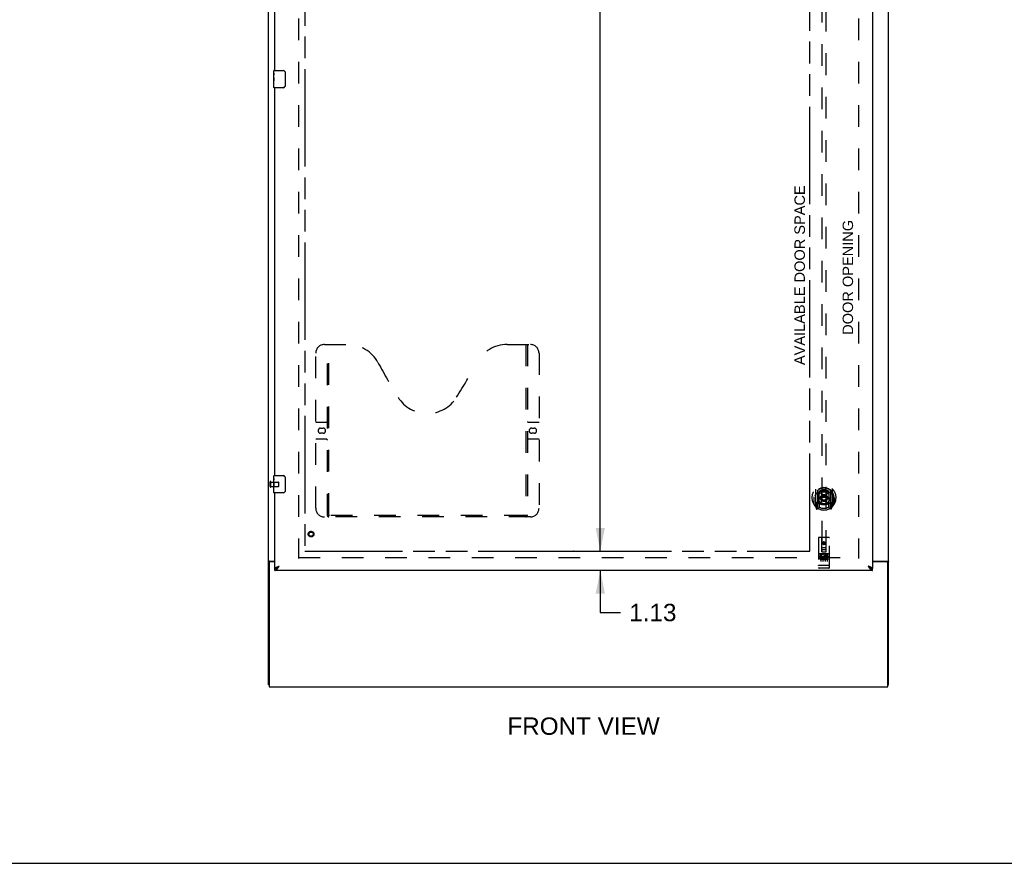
# Model space of a CAD drawing. Header units: inches. Extents: x 0 to 229, y 0 to 148.
# Tile 2 of 11: x 57 to 114, y 0 to 49. Entities that reach past the tile are written whole.
import ezdxf

# ---------------------------------------------------------------- set-up
doc = ezdxf.new("R2010")
doc.units = ezdxf.units.IN
doc.header["$LTSCALE"] = 12.573106
doc.header["$MEASUREMENT"] = 0
doc.linetypes.add('HIDDEN', pattern=[0.2, 0.1, -0.1])
doc.linetypes.add('PHANTOM', pattern=[0.8, 0.45, -0.05, 0.1, -0.05, 0.1, -0.05])
doc.layers.get('0').update_dxf_attribs({"linetype": 'CONTINUOUS'})
for name, color, linetype in [('02___PRT_ALL_AXES', 7, 'CONTINUOUS'), ('AVAILABLE_DOOR_SPACE', 7, 'CONTINUOUS'), ('DEFAULT_2', 8, 'HIDDEN'), ('DIMENSIONS', 7, 'CONTINUOUS')]:
    doc.layers.add(name, color=color, linetype=linetype)
doc.styles.get("Standard").update_dxf_attribs({"font": 'arial.ttf'})
doc.dimstyles.new('DIMSTYLE_2', dxfattribs={"dimtxt": 1.008538, "dimasz": 1.344717, "dimexe": 0.09, "dimexo": 0.07, "dimgap": 0.0375, "dimtad": 0, "dimtih": 1, "dimtoh": 1, "dimzin": 4, "dimdsep": 46, "dimtxsty": 'Standard', "dimblk": '_FILLED', "dimblk1": '_FILLED', "dimblk2": '_FILLED', "dimcen": 0.09, "dimazin": 1, "dimtfac": 1, "dimtdec": 3, "dimtofl": 0, "dimtmove": 0, "dimatfit": 3, "dimldrblk": '_FILLED', "dimfxl": 1, "dimtolj": 1, "dimtzin": 4, "dimarcsym": 0})

# ---------------------------------------------------------------- blocks, each defined once
blk = doc.blocks.new('_FILLED')
at = {"color": 0, "linetype": 'ByBlock'}
blk.add_solid([(0, 0), (-1, 0.2), (-1, -0.2)], dxfattribs=at)
blk = doc.blocks.new('*D15')
at = {"layer": 'DIMENSIONS', "color": 2, "linetype": 'Continuous'}
for p, q in [((90.85, 96.365), (90.85, 54.588)), ((90.85, 18.115), (90.85, 52.571))]:
    blk.add_line(p, q, dxfattribs=at)
at = {"layer": 'DIMENSIONS', "color": 2, "linetype": 'Continuous', "xscale": 1.3447171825, "yscale": 1.3447171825, "zscale": 1.3447171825}
for p, rotation in [((90.85, 96.365), 90), ((90.85, 18.115), 270)]:
    blk.add_blockref('_FILLED', p, dxfattribs=dict(at, rotation=rotation))
at = {"layer": 'DIMENSIONS', "color": 2, "linetype": 'Continuous', "insert": (90.85, 54.084), "char_height": 1.0085, "width": 3.52426, "attachment_point": 2, "line_spacing_factor": 0.9}
blk.add_mtext('78.25', dxfattribs=at)
blk = doc.blocks.new('*D16')
at = {"layer": 'DIMENSIONS', "color": 2, "linetype": 'Continuous'}
for p, q in [((90.85, 18.115), (90.85, 20.804)), ((90.85, 16.99), (90.85, 14.548)), ((90.85, 14.548), (92.026, 14.548))]:
    blk.add_line(p, q, dxfattribs=at)
at = {"layer": 'DIMENSIONS', "color": 2, "linetype": 'Continuous', "xscale": 1.3447171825, "yscale": 1.3447171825, "zscale": 1.3447171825}
for p, rotation in [((90.85, 18.115), 270), ((90.85, 16.99), 90)]:
    blk.add_blockref('_FILLED', p, dxfattribs=dict(at, rotation=rotation))
at = {"layer": 'DIMENSIONS', "color": 2, "linetype": 'Continuous', "insert": (92.531, 15.053), "char_height": 1.0085, "width": 2.74067, "attachment_point": 1, "line_spacing_factor": 0.9}
blk.add_mtext('1.13', dxfattribs=at)

msp = doc.modelspace()

# ---------------------------------------------------------------- linework, layer by layer
at = {"color": 3, "linetype": 'Continuous'}
for p, q in [((71.584, 10.344), (71.584, 100.136)), ((107.584, 10.344), (107.584, 100.136)), ((106.647, 97.386), (106.647, 17.094)), ((71.959, 45.99), (71.959, 68.49)), ((71.959, 22.49), (71.959, 44.99)), ((71.959, 17.094), (71.959, 21.49)), ((71.636, 17.42), (71.636, 10.24)), ((71.654, 17.532), (71.959, 17.532)), ((71.959, 17.48), (71.696, 17.48)), ((106.647, 17.532), (107.514, 17.532)), ((107.472, 17.48), (106.647, 17.48)), ((107.532, 10.24), (107.532, 17.42)), ((106.647, 16.99), (71.959, 16.99)), ((71.636, 10.24), (107.532, 10.24))]:
    msp.add_line(p, q, dxfattribs=at)
at = {"color": 7, "linetype": 'Continuous'}
for p, q in [((71.899, 45.829), (71.899, 45.975)), ((71.914, 45.99), (72.454, 45.99)), ((72.554, 45.89), (72.554, 45.09)), ((71.899, 45.571), (71.899, 45.605)), ((71.899, 45.374), (71.899, 45.406)), ((71.899, 45.005), (71.899, 45.144)), ((72.454, 44.99), (71.914, 44.99)), ((71.899, 22.329), (71.899, 22.475)), ((71.914, 22.49), (72.454, 22.49)), ((72.554, 22.39), (72.554, 21.59)), ((71.899, 22.071), (71.899, 22.105)), ((71.899, 21.874), (71.899, 21.906)), ((71.899, 21.505), (71.899, 21.644)), ((72.454, 21.49), (71.914, 21.49)), ((71.688, 17.492), (71.584, 17.492)), ((71.688, 17.48), (71.688, 17.492)), ((107.48, 17.492), (107.584, 17.492)), ((107.48, 17.492), (107.48, 17.48)), ((71.959, 16.99), (71.959, 17.094)), ((72.06, 17.122), (72.071, 17.129)), ((106.523, 17.136), (106.535, 17.129)), ((106.647, 16.99), (106.647, 17.094)), ((71.636, 10.344), (71.584, 10.344)), ((107.532, 10.344), (107.584, 10.344)), ((0, 0), (228.602, 0))]:
    msp.add_line(p, q, dxfattribs=at)
for points in [[(72.547, 45.926), (72.549, 45.92), (72.551, 45.914), (72.552, 45.908), (72.553, 45.902), (72.554, 45.896), (72.554, 45.89)], [(72.554, 45.09), (72.554, 45.083), (72.553, 45.077), (72.552, 45.071), (72.551, 45.065), (72.549, 45.059), (72.547, 45.054)], [(72.547, 22.426), (72.549, 22.42), (72.551, 22.414), (72.552, 22.408), (72.553, 22.402), (72.554, 22.396), (72.554, 22.39)], [(72.554, 21.59), (72.554, 21.583), (72.553, 21.577), (72.552, 21.571), (72.551, 21.565), (72.549, 21.559), (72.547, 21.554)], [(71.709, 17.509), (71.703, 17.506), (71.701, 17.505), (71.699, 17.504), (71.696, 17.502), (71.694, 17.501), (71.692, 17.499), (71.691, 17.498), (71.69, 17.496), (71.689, 17.495), (71.688, 17.493), (71.688, 17.492)], [(71.729, 17.532), (71.729, 17.53), (71.728, 17.528), (71.728, 17.526), (71.727, 17.524), (71.726, 17.522), (71.725, 17.521), (71.724, 17.519), (71.722, 17.517), (71.72, 17.516), (71.718, 17.514), (71.716, 17.513), (71.713, 17.512), (71.711, 17.51), (71.709, 17.509)], [(72.071, 17.129), (72.082, 17.136), (72.094, 17.143), (72.105, 17.151), (72.116, 17.159), (72.127, 17.168), (72.138, 17.177), (72.15, 17.186), (72.161, 17.196), (72.172, 17.206), (72.183, 17.216), (72.194, 17.226), (72.206, 17.236)], [(72.075, 17.131), (72.079, 17.137), (72.084, 17.144), (72.09, 17.151), (72.097, 17.158), (72.105, 17.165), (72.113, 17.172), (72.122, 17.179), (72.131, 17.186), (72.141, 17.194), (72.151, 17.201), (72.162, 17.208), (72.172, 17.215), (72.183, 17.222), (72.195, 17.229), (72.206, 17.236)], [(106.4, 17.236), (106.411, 17.226), (106.423, 17.216), (106.434, 17.206), (106.445, 17.196), (106.456, 17.186), (106.467, 17.177), (106.479, 17.168), (106.49, 17.159), (106.501, 17.151), (106.512, 17.143), (106.523, 17.136)], [(106.531, 17.131), (106.527, 17.137), (106.522, 17.144), (106.515, 17.151), (106.509, 17.158), (106.501, 17.165), (106.493, 17.172), (106.484, 17.179), (106.475, 17.186), (106.465, 17.194), (106.455, 17.201), (106.444, 17.208), (106.433, 17.215), (106.422, 17.222), (106.411, 17.229), (106.4, 17.236)], [(107.44, 17.532), (107.44, 17.53), (107.44, 17.528), (107.441, 17.526), (107.441, 17.524), (107.442, 17.522), (107.443, 17.521), (107.445, 17.519), (107.447, 17.517), (107.448, 17.516), (107.451, 17.514), (107.453, 17.513), (107.455, 17.512), (107.457, 17.51), (107.46, 17.509), (107.465, 17.506)], [(107.465, 17.506), (107.467, 17.505), (107.47, 17.504), (107.472, 17.502), (107.474, 17.501), (107.476, 17.499), (107.478, 17.498), (107.479, 17.496), (107.48, 17.495), (107.48, 17.493), (107.48, 17.492)], [(71.959, 17.094), (71.97, 17.094), (71.982, 17.095), (71.993, 17.097), (72.004, 17.1), (72.015, 17.103), (72.026, 17.107), (72.038, 17.111), (72.049, 17.116), (72.06, 17.122)], [(106.535, 17.129), (106.546, 17.122), (106.557, 17.116), (106.568, 17.111), (106.579, 17.107), (106.591, 17.103), (106.602, 17.1), (106.613, 17.097), (106.624, 17.095), (106.635, 17.094), (106.647, 17.094)]]:
    msp.add_lwpolyline(points, dxfattribs=at)
at = {"color": 3, "linetype": 'Continuous'}
for points in [[(71.62, 17.518), (71.616, 17.516), (71.612, 17.515), (71.608, 17.514), (71.605, 17.512), (71.602, 17.511), (71.599, 17.51), (71.596, 17.508), (71.593, 17.506), (71.591, 17.505), (71.589, 17.503), (71.588, 17.501), (71.586, 17.499), (71.586, 17.498), (71.585, 17.496), (71.584, 17.494), (71.584, 17.492)], [(71.654, 17.532), (71.652, 17.531), (71.649, 17.529), (71.647, 17.528), (71.643, 17.526), (71.64, 17.525), (71.636, 17.523), (71.632, 17.522), (71.628, 17.52), (71.62, 17.518)], [(71.959, 17.094), (71.96, 17.1), (71.961, 17.106), (71.964, 17.112), (71.968, 17.118), (71.972, 17.123), (71.978, 17.129), (71.985, 17.135), (71.992, 17.141), (72.001, 17.147), (72.01, 17.153), (72.02, 17.159), (72.031, 17.165), (72.043, 17.171), (72.056, 17.177)], [(72.056, 17.177), (72.069, 17.183), (72.082, 17.189), (72.097, 17.195), (72.111, 17.201), (72.126, 17.207), (72.142, 17.213), (72.158, 17.218), (72.174, 17.224), (72.19, 17.23), (72.206, 17.236)], [(72.105, 17.089), (72.116, 17.103), (72.127, 17.118), (72.138, 17.134), (72.15, 17.15), (72.161, 17.167), (72.172, 17.184), (72.183, 17.201), (72.194, 17.219), (72.206, 17.236)], [(106.55, 17.177), (106.537, 17.183), (106.523, 17.189), (106.509, 17.195), (106.495, 17.201), (106.479, 17.207), (106.464, 17.213), (106.448, 17.218), (106.432, 17.224), (106.416, 17.23), (106.4, 17.236)], [(106.4, 17.236), (106.411, 17.219), (106.423, 17.201), (106.434, 17.184), (106.445, 17.167), (106.456, 17.15), (106.467, 17.134), (106.479, 17.118), (106.49, 17.103)], [(106.647, 17.094), (106.646, 17.1), (106.645, 17.106), (106.642, 17.112), (106.638, 17.118), (106.634, 17.123), (106.628, 17.129), (106.621, 17.135), (106.614, 17.141), (106.605, 17.147), (106.596, 17.153), (106.586, 17.159), (106.575, 17.165), (106.563, 17.171), (106.55, 17.177)], [(107.514, 17.532), (107.516, 17.531), (107.519, 17.529), (107.522, 17.528), (107.525, 17.526), (107.529, 17.525), (107.532, 17.523), (107.536, 17.522), (107.541, 17.52)], [(107.541, 17.52), (107.549, 17.518), (107.553, 17.516), (107.556, 17.515), (107.56, 17.514), (107.563, 17.512), (107.567, 17.511), (107.569, 17.51), (107.572, 17.508), (107.575, 17.506), (107.577, 17.505), (107.579, 17.503), (107.581, 17.501), (107.582, 17.499), (107.583, 17.498), (107.584, 17.496), (107.584, 17.494), (107.584, 17.492)], [(71.959, 16.99), (71.97, 16.99), (71.982, 16.992), (71.993, 16.995), (72.004, 17), (72.015, 17.005), (72.026, 17.012), (72.038, 17.02), (72.049, 17.029), (72.06, 17.039), (72.071, 17.05), (72.082, 17.062), (72.094, 17.075), (72.105, 17.089)], [(106.49, 17.103), (106.501, 17.089), (106.512, 17.075), (106.523, 17.062), (106.535, 17.05), (106.546, 17.039), (106.557, 17.029), (106.568, 17.02), (106.579, 17.012), (106.591, 17.005), (106.602, 17), (106.613, 16.995), (106.624, 16.992), (106.635, 16.99), (106.647, 16.99)]]:
    msp.add_lwpolyline(points, dxfattribs=at)
at = {"color": 7, "linetype": 'Continuous'}
for centre, radius, start, end in [((71.914, 45.975), 0.015, 90, 180), ((72.454, 45.89), 0.1, 21.1999, 90), ((71.914, 45.005), 0.015, 180, 270), ((72.454, 45.09), 0.1, 270, 338.7946), ((71.914, 22.475), 0.015, 90, 180), ((72.454, 22.39), 0.1, 21.1999, 90), ((71.914, 21.505), 0.015, 180, 270), ((72.454, 21.59), 0.1, 270, 338.7946)]:
    msp.add_arc(centre, radius, start, end, dxfattribs=at)
at = {"color": 3, "linetype": 'Continuous'}
for centre, start, end in [((71.696, 17.42), 90, 180), ((107.472, 17.42), 0, 90)]:
    msp.add_arc(centre, 0.06, start, end, dxfattribs=at)
at = {"layer": '02___PRT_ALL_AXES', "color": 7, "linetype": 'Continuous'}
for p, q in [((71.899, 45.829), (71.899, 45.975)), ((71.899, 45.571), (71.899, 45.828)), ((71.905, 45.773), (71.899, 45.773)), ((71.906, 45.605), (71.906, 45.741)), ((71.899, 45.605), (71.906, 45.605)), ((71.899, 45.005), (71.899, 45.569)), ((71.901, 45.542), (71.899, 45.542)), ((71.899, 45.41), (71.905, 45.41)), ((71.899, 45.374), (71.906, 45.374)), ((71.899, 45.311), (71.906, 45.311)), ((71.901, 45.544), (71.902, 45.522)), ((71.906, 45.144), (71.906, 45.374)), ((71.899, 45.144), (71.906, 45.144)), ((71.899, 22.329), (71.899, 22.475)), ((71.899, 22.071), (71.899, 22.328)), ((71.905, 22.273), (71.899, 22.273)), ((71.899, 22.105), (71.906, 22.105)), ((71.899, 21.505), (71.899, 22.069)), ((71.901, 22.042), (71.899, 22.042)), ((71.899, 21.91), (71.905, 21.91)), ((71.899, 21.874), (71.906, 21.874)), ((71.899, 21.811), (71.906, 21.811)), ((71.901, 22.044), (71.902, 22.022)), ((71.906, 22.105), (71.906, 22.241)), ((71.906, 21.644), (71.906, 21.874)), ((71.899, 21.644), (71.906, 21.644))]:
    msp.add_line(p, q, dxfattribs=at)
at = {"layer": '02___PRT_ALL_AXES', "color": 8, "linetype": 'HIDDEN'}
for p, q in [((71.731, 22.114), (72.178, 22.114)), ((71.731, 21.866), (71.731, 22.114)), ((71.731, 21.866), (72.178, 21.866)), ((104.117, 17.95), (103.552, 17.95)), ((103.69, 17.828), (103.597, 17.828)), ((103.597, 17.828), (103.597, 17.786)), ((103.69, 17.786), (103.597, 17.786)), ((103.694, 17.742), (103.647, 17.742)), ((103.91, 17.793), (103.897, 17.774)), ((103.906, 17.818), (103.91, 17.816)), ((104.066, 17.828), (103.91, 17.828)), ((103.91, 17.828), (103.91, 17.816)), ((103.91, 17.793), (103.91, 17.615)), ((104.066, 17.786), (103.953, 17.786)), ((103.953, 17.786), (103.953, 17.742)), ((104.045, 17.742), (103.953, 17.742)), ((104.045, 17.742), (104.045, 17.7)), ((104.066, 17.828), (104.066, 17.786)), ((103.69, 17.701), (103.661, 17.701)), ((103.754, 17.658), (103.661, 17.658)), ((103.754, 17.615), (103.661, 17.615)), ((103.754, 17.658), (103.754, 17.615)), ((103.886, 17.663), (103.902, 17.624)), ((104.066, 17.615), (103.91, 17.615)), ((104.045, 17.7), (103.953, 17.7)), ((103.953, 17.7), (103.953, 17.658)), ((104.066, 17.658), (103.953, 17.658)), ((104.066, 17.658), (104.066, 17.615)), ((104.117, 17.122), (103.552, 17.122))]:
    msp.add_line(p, q, dxfattribs=at)
at = {"layer": '02___PRT_ALL_AXES', "color": 7, "linetype": 'Continuous'}
for points in [[(71.899, 45.829), (71.899, 45.825), (71.9, 45.821), (71.9, 45.815), (71.902, 45.802)], [(71.902, 45.802), (71.903, 45.795), (71.904, 45.786), (71.905, 45.778)], [(71.905, 45.778), (71.905, 45.769), (71.906, 45.76), (71.906, 45.751), (71.906, 45.741)], [(71.899, 45.571), (71.899, 45.563), (71.9, 45.554), (71.901, 45.544)], [(71.902, 45.522), (71.903, 45.51), (71.904, 45.498), (71.905, 45.486), (71.906, 45.473), (71.906, 45.461), (71.906, 45.448), (71.906, 45.435), (71.906, 45.422), (71.905, 45.41), (71.904, 45.397), (71.903, 45.385)], [(71.899, 22.329), (71.899, 22.325), (71.9, 22.321), (71.9, 22.315), (71.902, 22.302)], [(71.902, 22.302), (71.903, 22.295), (71.904, 22.286), (71.905, 22.278)], [(71.899, 22.071), (71.899, 22.063), (71.9, 22.054), (71.901, 22.044)], [(71.902, 22.022), (71.903, 22.01), (71.904, 21.998), (71.905, 21.986), (71.906, 21.973), (71.906, 21.961), (71.906, 21.948), (71.906, 21.935), (71.906, 21.922), (71.905, 21.91), (71.904, 21.897), (71.903, 21.885)], [(71.905, 22.278), (71.905, 22.269), (71.906, 22.26), (71.906, 22.251), (71.906, 22.241)]]:
    msp.add_lwpolyline(points, dxfattribs=at)
at = {"layer": '02___PRT_ALL_AXES', "color": 8, "linetype": 'HIDDEN'}
for centre, radius in [((74.063, 19.094), 0.124), ((103.834, 18.567), 0.085)]:
    msp.add_circle(centre, radius, dxfattribs=at)
for centre, radius, start, end in [((103.661, 17.679), 0.0644, 102.2995, 270.0775), ((103.69, 17.765), 0.0635, 270, 90), ((103.69, 17.764), 0.0219, 280.307, 90), ((103.86, 17.722), 0.107, 64.2636, 293.4027), ((103.86, 17.722), 0.0639, 54.8895, 293.4026), ((103.661, 17.679), 0.0219, 89.9011, 270)]:
    msp.add_arc(centre, radius, start, end, dxfattribs=at)
at = {"layer": '02___PRT_ALL_AXES', "color": 7, "linetype": 'Continuous'}
for centre in [(72.162, 45.406), (72.162, 21.906)]:
    msp.add_ellipse(centre, major_axis=(0.263, 0), ratio=0.432808, start_param=3.141593, end_param=3.321581, dxfattribs=at)
at = {"layer": 'AVAILABLE_DOOR_SPACE', "color": 4, "linetype": 'PHANTOM'}
for p, q in [((73.709, 96.365), (73.709, 18.115)), ((103.022, 18.115), (103.022, 50.539)), ((73.709, 18.115), (89.288, 18.115)), ((89.288, 18.119), (89.318, 18.119)), ((89.288, 18.115), (89.288, 18.119)), ((89.318, 18.119), (89.318, 18.115)), ((89.318, 18.115), (103.022, 18.115))]:
    msp.add_line(p, q, dxfattribs=at)
at = {"layer": 'DEFAULT_2', "color": 8, "linetype": 'HIDDEN'}
for p, q in [((73.334, 96.792), (73.334, 17.688)), ((105.834, 96.792), (105.834, 17.688)), ((103.709, 55.069), (103.709, 18.067)), ((103.959, 18.067), (103.959, 55.069)), ((74.833, 30.094), (76.188, 30.094)), ((75.008, 20.184), (75.008, 30.094)), ((75.088, 20.214), (75.088, 30.094)), ((85.438, 30.094), (86.793, 30.094)), ((86.538, 30.094), (86.538, 20.214)), ((86.618, 30.094), (86.618, 20.184)), ((74.333, 20.594), (74.333, 29.594)), ((87.293, 29.594), (87.293, 20.594)), ((74.333, 25.594), (74.968, 25.594)), ((74.62, 25.244), (74.757, 25.244)), ((86.658, 25.594), (87.293, 25.594)), ((86.87, 25.244), (87.007, 25.244)), ((74.968, 24.594), (74.333, 24.594)), ((74.757, 24.944), (74.62, 24.944)), ((87.293, 24.594), (86.658, 24.594)), ((87.007, 24.944), (86.87, 24.944)), ((71.688, 21.848), (71.688, 22.132)), ((71.731, 21.848), (71.731, 22.132)), ((72.188, 21.876), (72.188, 22.104)), ((103.252, 21.211), (103.267, 21.211)), ((103.252, 21.211), (103.252, 20.823)), ((103.259, 21.258), (103.259, 21.261)), ((103.259, 20.8), (103.259, 21.258)), ((103.334, 21.695), (103.334, 20.728)), ((103.452, 21.641), (103.452, 20.625)), ((103.459, 21.616), (103.459, 20.613)), ((103.552, 20.893), (103.552, 21.524)), ((103.559, 21.577), (103.559, 21.474)), ((103.671, 20.867), (103.702, 21.211)), ((103.672, 21.551), (103.702, 21.211)), ((103.967, 21.211), (103.702, 21.211)), ((103.997, 21.551), (103.967, 21.211)), ((103.997, 20.867), (103.967, 21.211)), ((104.109, 21.474), (104.109, 21.577)), ((104.117, 21.524), (104.117, 20.893)), ((104.209, 21.616), (104.209, 20.613)), ((104.217, 21.641), (104.217, 20.625)), ((104.334, 20.728), (104.334, 21.695)), ((104.417, 21.211), (104.402, 21.211)), ((104.409, 21.258), (104.409, 21.261)), ((104.409, 20.8), (104.409, 21.258)), ((104.417, 21.211), (104.417, 20.823)), ((103.339, 20.717), (103.409, 20.541)), ((103.452, 20.882), (103.392, 20.882)), ((103.392, 20.882), (103.392, 20.732)), ((103.392, 20.732), (103.459, 20.732)), ((103.429, 20.786), (103.4, 20.74)), ((103.43, 20.622), (103.435, 20.618)), ((103.437, 20.544), (103.452, 20.625)), ((103.529, 20.563), (103.459, 20.672)), ((103.462, 20.845), (103.462, 20.638)), ((103.552, 20.883), (103.479, 20.883)), ((103.548, 20.865), (103.482, 20.865)), ((103.559, 20.913), (103.559, 20.66)), ((104.109, 20.66), (104.109, 20.913)), ((104.189, 20.883), (104.117, 20.883)), ((104.187, 20.865), (104.121, 20.865)), ((104.209, 20.672), (104.139, 20.563)), ((104.207, 20.638), (104.207, 20.845)), ((104.209, 20.732), (104.277, 20.732)), ((104.277, 20.882), (104.217, 20.882)), ((104.217, 20.625), (104.231, 20.544)), ((104.238, 20.621), (104.238, 20.622)), ((104.238, 20.621), (104.238, 20.622)), ((104.238, 20.621), (104.238, 20.621)), ((104.268, 20.74), (104.239, 20.786)), ((104.26, 20.541), (104.33, 20.717)), ((104.277, 20.732), (104.277, 20.882)), ((86.793, 20.094), (74.833, 20.094)), ((86.534, 20.174), (75.092, 20.174)), ((103.522, 18.877), (103.522, 17.152)), ((104.117, 18.907), (103.552, 18.907)), ((103.708, 18.067), (103.704, 18.877)), ((103.961, 18.067), (103.964, 18.877)), ((104.147, 17.152), (104.147, 18.877)), ((103.707, 18.317), (103.962, 18.317)), ((103.834, 18.64), (103.772, 18.604)), ((103.772, 18.604), (103.782, 18.598)), ((103.772, 18.604), (103.772, 18.532)), ((103.772, 18.532), (103.782, 18.537)), ((103.772, 18.532), (103.834, 18.495)), ((103.834, 18.628), (103.782, 18.598)), ((103.782, 18.598), (103.782, 18.537)), ((103.782, 18.537), (103.834, 18.507)), ((103.897, 18.604), (103.834, 18.64)), ((103.834, 18.64), (103.834, 18.628)), ((103.887, 18.598), (103.834, 18.628)), ((103.834, 18.507), (103.887, 18.537)), ((103.834, 18.495), (103.897, 18.532)), ((103.834, 18.495), (103.834, 18.507)), ((103.897, 18.604), (103.887, 18.598)), ((103.887, 18.537), (103.887, 18.598)), ((103.897, 18.532), (103.887, 18.537)), ((103.897, 18.532), (103.897, 18.604)), ((73.334, 17.74), (105.834, 17.74)), ((103.552, 17.95), (104.117, 17.95)), ((103.623, 17.934), (103.795, 17.934)), ((103.647, 17.819), (103.647, 17.513)), ((103.708, 18.067), (103.709, 18.067)), ((103.709, 18.067), (103.959, 18.067)), ((103.919, 18.192), (103.749, 18.192)), ((103.772, 17.819), (103.772, 17.513)), ((103.873, 17.934), (104.045, 17.934)), ((103.897, 17.819), (103.897, 17.513)), ((103.959, 18.067), (103.961, 18.067)), ((104.022, 17.819), (104.022, 17.513)), ((103.539, 17.281), (103.538, 17.281)), ((103.54, 17.281), (103.539, 17.281)), ((103.541, 17.281), (103.54, 17.281)), ((103.542, 17.281), (103.541, 17.281)), ((103.541, 17.281), (103.541, 17.281)), ((103.543, 17.281), (103.542, 17.281)), ((103.544, 17.281), (103.543, 17.281)), ((103.545, 17.28), (103.544, 17.281)), ((103.546, 17.28), (103.545, 17.28)), ((103.545, 17.28), (103.545, 17.28)), ((103.547, 17.28), (103.546, 17.28)), ((103.548, 17.28), (103.547, 17.28)), ((103.549, 17.28), (103.548, 17.28)), ((103.55, 17.28), (103.549, 17.28)), ((103.551, 17.28), (103.55, 17.28)), ((103.55, 17.28), (103.55, 17.28)), ((103.552, 17.28), (103.551, 17.28)), ((104.117, 17.28), (103.552, 17.28)), ((104.117, 17.28), (104.118, 17.28)), ((104.118, 17.28), (104.119, 17.28)), ((104.119, 17.28), (104.12, 17.28)), ((104.12, 17.28), (104.121, 17.28)), ((104.12, 17.28), (104.12, 17.28)), ((104.121, 17.28), (104.122, 17.28)), ((104.122, 17.28), (104.123, 17.28)), ((104.123, 17.28), (104.124, 17.28)), ((104.124, 17.28), (104.125, 17.281)), ((104.125, 17.281), (104.126, 17.281)), ((104.125, 17.281), (104.125, 17.281)), ((104.126, 17.281), (104.127, 17.281)), ((104.127, 17.281), (104.128, 17.281)), ((104.128, 17.281), (104.129, 17.281)), ((104.129, 17.281), (104.13, 17.281)), ((104.129, 17.281), (104.129, 17.281)), ((104.13, 17.281), (104.131, 17.281)), ((103.802, 17.122), (103.617, 17.122)), ((104.052, 17.122), (103.867, 17.122))]:
    msp.add_line(p, q, dxfattribs=at)
for points in [[(103.38, 21.426), (103.378, 21.425), (103.377, 21.424), (103.375, 21.422), (103.374, 21.421), (103.372, 21.419), (103.37, 21.418), (103.369, 21.416), (103.367, 21.414), (103.365, 21.412), (103.363, 21.411), (103.362, 21.409), (103.36, 21.407), (103.358, 21.405), (103.356, 21.402), (103.354, 21.4), (103.352, 21.398), (103.35, 21.395), (103.348, 21.393), (103.346, 21.39), (103.344, 21.387), (103.341, 21.384), (103.339, 21.382), (103.337, 21.378), (103.334, 21.375), (103.332, 21.372), (103.33, 21.368), (103.327, 21.365), (103.325, 21.361), (103.322, 21.357), (103.319, 21.353), (103.316, 21.349), (103.314, 21.344), (103.311, 21.34), (103.308, 21.335), (103.305, 21.33), (103.302, 21.325)], [(103.646, 21.568), (103.652, 21.57), (103.657, 21.571), (103.662, 21.572), (103.668, 21.574), (103.673, 21.575), (103.679, 21.576), (103.684, 21.578), (103.69, 21.579), (103.695, 21.58), (103.701, 21.581), (103.706, 21.582), (103.712, 21.583), (103.717, 21.584), (103.723, 21.585), (103.728, 21.586), (103.734, 21.587), (103.739, 21.587), (103.745, 21.588), (103.75, 21.589), (103.756, 21.589), (103.762, 21.59), (103.767, 21.591), (103.773, 21.591), (103.778, 21.592), (103.784, 21.592), (103.789, 21.592), (103.795, 21.593), (103.801, 21.593), (103.806, 21.593), (103.812, 21.593), (103.817, 21.594), (103.823, 21.594), (103.829, 21.594), (103.834, 21.594), (103.84, 21.594), (103.845, 21.594), (103.851, 21.594), (103.857, 21.593), (103.862, 21.593), (103.868, 21.593), (103.873, 21.593), (103.879, 21.592), (103.885, 21.592), (103.89, 21.592), (103.896, 21.591), (103.901, 21.591), (103.907, 21.59), (103.912, 21.589), (103.918, 21.589), (103.924, 21.588), (103.929, 21.587), (103.935, 21.587), (103.94, 21.586), (103.946, 21.585), (103.951, 21.584), (103.957, 21.583), (103.962, 21.582), (103.968, 21.581), (103.973, 21.58), (103.979, 21.579), (103.984, 21.578), (103.99, 21.576), (103.995, 21.575), (104, 21.574), (104.006, 21.572), (104.011, 21.571), (104.017, 21.57), (104.022, 21.568)], [(104.367, 21.325), (104.364, 21.33), (104.361, 21.335), (104.358, 21.34), (104.355, 21.344), (104.352, 21.349), (104.349, 21.353), (104.347, 21.357), (104.344, 21.361), (104.341, 21.365), (104.339, 21.368), (104.336, 21.372), (104.334, 21.375), (104.332, 21.378), (104.329, 21.381), (104.327, 21.384), (104.325, 21.387), (104.323, 21.39), (104.321, 21.393), (104.319, 21.395), (104.316, 21.398), (104.314, 21.4), (104.312, 21.402), (104.311, 21.405), (104.309, 21.407), (104.307, 21.409), (104.305, 21.411), (104.303, 21.412), (104.301, 21.414), (104.3, 21.416), (104.298, 21.418), (104.296, 21.419), (104.295, 21.421), (104.293, 21.422), (104.292, 21.424), (104.29, 21.425), (104.289, 21.426)], [(74.998, 20.214), (75.014, 20.203), (75.03, 20.193), (75.046, 20.185), (75.062, 20.179), (75.077, 20.175), (75.092, 20.174)], [(86.534, 20.174), (86.549, 20.175), (86.565, 20.179), (86.58, 20.185), (86.596, 20.193), (86.612, 20.203), (86.628, 20.214)], [(103.617, 17.933), (103.617, 17.933), (103.617, 17.933), (103.617, 17.933), (103.617, 17.933), (103.617, 17.933), (103.617, 17.933), (103.617, 17.933), (103.617, 17.933), (103.618, 17.933), (103.618, 17.934), (103.618, 17.934), (103.618, 17.934), (103.618, 17.934), (103.618, 17.934), (103.618, 17.934), (103.618, 17.934), (103.618, 17.934), (103.619, 17.934), (103.619, 17.934), (103.619, 17.934), (103.619, 17.934), (103.619, 17.934), (103.619, 17.934), (103.619, 17.934), (103.62, 17.934), (103.62, 17.934), (103.62, 17.934), (103.62, 17.934), (103.62, 17.934), (103.62, 17.934), (103.62, 17.934), (103.621, 17.934), (103.621, 17.934), (103.621, 17.934), (103.621, 17.934), (103.621, 17.934), (103.621, 17.934), (103.622, 17.934), (103.622, 17.934), (103.622, 17.934), (103.622, 17.934), (103.622, 17.934), (103.623, 17.934), (103.623, 17.934), (103.623, 17.934)], [(103.795, 17.934), (103.795, 17.934), (103.796, 17.934), (103.796, 17.934), (103.796, 17.934), (103.796, 17.934), (103.796, 17.934), (103.797, 17.934), (103.797, 17.934), (103.797, 17.934), (103.797, 17.934), (103.797, 17.934), (103.797, 17.934), (103.798, 17.934), (103.798, 17.934), (103.798, 17.934), (103.798, 17.934), (103.798, 17.934), (103.798, 17.934), (103.799, 17.934), (103.799, 17.934), (103.799, 17.934), (103.799, 17.934), (103.799, 17.934), (103.799, 17.934), (103.799, 17.934), (103.8, 17.934), (103.8, 17.934), (103.8, 17.934), (103.8, 17.934), (103.8, 17.934), (103.8, 17.934), (103.8, 17.934), (103.8, 17.934), (103.801, 17.934), (103.801, 17.934), (103.801, 17.934), (103.801, 17.933), (103.801, 17.933), (103.801, 17.933), (103.801, 17.933), (103.801, 17.933), (103.801, 17.933), (103.801, 17.933), (103.802, 17.933), (103.802, 17.933), (103.802, 17.933)], [(103.867, 17.933), (103.867, 17.933), (103.867, 17.933), (103.867, 17.933), (103.867, 17.933), (103.867, 17.933), (103.867, 17.933), (103.867, 17.933), (103.867, 17.933), (103.868, 17.933), (103.868, 17.934), (103.868, 17.934), (103.868, 17.934), (103.868, 17.934), (103.868, 17.934), (103.868, 17.934), (103.868, 17.934), (103.868, 17.934), (103.869, 17.934), (103.869, 17.934), (103.869, 17.934), (103.869, 17.934), (103.869, 17.934), (103.869, 17.934), (103.869, 17.934), (103.87, 17.934), (103.87, 17.934), (103.87, 17.934), (103.87, 17.934), (103.87, 17.934), (103.87, 17.934), (103.87, 17.934), (103.871, 17.934), (103.871, 17.934), (103.871, 17.934), (103.871, 17.934), (103.871, 17.934), (103.871, 17.934), (103.872, 17.934), (103.872, 17.934), (103.872, 17.934), (103.872, 17.934), (103.872, 17.934), (103.873, 17.934), (103.873, 17.934), (103.873, 17.934)], [(104.045, 17.934), (104.045, 17.934), (104.046, 17.934), (104.046, 17.934), (104.046, 17.934), (104.046, 17.934), (104.046, 17.934), (104.047, 17.934), (104.047, 17.934), (104.047, 17.934), (104.047, 17.934), (104.047, 17.934), (104.047, 17.934), (104.048, 17.934), (104.048, 17.934), (104.048, 17.934), (104.048, 17.934), (104.048, 17.934), (104.048, 17.934), (104.049, 17.934), (104.049, 17.934), (104.049, 17.934), (104.049, 17.934), (104.049, 17.934), (104.049, 17.934), (104.049, 17.934), (104.05, 17.934), (104.05, 17.934), (104.05, 17.934), (104.05, 17.934), (104.05, 17.934), (104.05, 17.934), (104.05, 17.934), (104.05, 17.934), (104.051, 17.934), (104.051, 17.934), (104.051, 17.934), (104.051, 17.933), (104.051, 17.933), (104.051, 17.933), (104.051, 17.933), (104.051, 17.933), (104.051, 17.933), (104.051, 17.933), (104.052, 17.933), (104.052, 17.933), (104.052, 17.933)], [(103.538, 17.281), (103.538, 17.281), (103.537, 17.281), (103.537, 17.281), (103.536, 17.281), (103.536, 17.281), (103.536, 17.281), (103.535, 17.281), (103.535, 17.282), (103.535, 17.282), (103.534, 17.282), (103.534, 17.282), (103.534, 17.282), (103.533, 17.282), (103.533, 17.282), (103.533, 17.282), (103.532, 17.282), (103.532, 17.282), (103.532, 17.282), (103.531, 17.282), (103.531, 17.282), (103.531, 17.282), (103.53, 17.282), (103.53, 17.283), (103.53, 17.283), (103.53, 17.283), (103.529, 17.283), (103.529, 17.283), (103.529, 17.283), (103.529, 17.283), (103.528, 17.283), (103.528, 17.283), (103.528, 17.283), (103.527, 17.283), (103.527, 17.283), (103.527, 17.284), (103.527, 17.284), (103.527, 17.284), (103.526, 17.284), (103.526, 17.284), (103.526, 17.284), (103.526, 17.284), (103.525, 17.284), (103.525, 17.284), (103.525, 17.284), (103.525, 17.284), (103.525, 17.285), (103.524, 17.285), (103.524, 17.285), (103.524, 17.285), (103.524, 17.285), (103.524, 17.285), (103.524, 17.285), (103.524, 17.285), (103.523, 17.285), (103.523, 17.285), (103.523, 17.285), (103.523, 17.286), (103.523, 17.286), (103.523, 17.286), (103.523, 17.286), (103.523, 17.286), (103.522, 17.286), (103.522, 17.286), (103.522, 17.286), (103.522, 17.286), (103.522, 17.286), (103.522, 17.287), (103.522, 17.287), (103.522, 17.287), (103.522, 17.287), (103.522, 17.287), (103.522, 17.287), (103.522, 17.287), (103.522, 17.287), (103.522, 17.287), (103.522, 17.288), (103.522, 17.288), (103.522, 17.288)], [(104.131, 17.281), (104.131, 17.281), (104.132, 17.281), (104.132, 17.281), (104.132, 17.281), (104.133, 17.281), (104.133, 17.281), (104.133, 17.282), (104.134, 17.282), (104.134, 17.282), (104.134, 17.282), (104.135, 17.282), (104.135, 17.282), (104.135, 17.282), (104.136, 17.282), (104.136, 17.282), (104.136, 17.282), (104.137, 17.282), (104.137, 17.282), (104.137, 17.282), (104.138, 17.282), (104.138, 17.282), (104.138, 17.283), (104.139, 17.283), (104.139, 17.283), (104.139, 17.283), (104.139, 17.283), (104.14, 17.283), (104.14, 17.283), (104.14, 17.283), (104.14, 17.283), (104.141, 17.283), (104.141, 17.283), (104.141, 17.283), (104.141, 17.284), (104.142, 17.284), (104.142, 17.284), (104.142, 17.284), (104.142, 17.284), (104.143, 17.284), (104.143, 17.284), (104.143, 17.284), (104.143, 17.284), (104.143, 17.284), (104.144, 17.284), (104.144, 17.285), (104.144, 17.285), (104.144, 17.285), (104.144, 17.285), (104.144, 17.285), (104.145, 17.285), (104.145, 17.285), (104.145, 17.285), (104.145, 17.285), (104.145, 17.285), (104.145, 17.285), (104.145, 17.286), (104.146, 17.286), (104.146, 17.286), (104.146, 17.286), (104.146, 17.286), (104.146, 17.286), (104.146, 17.286), (104.146, 17.286), (104.146, 17.286), (104.146, 17.286), (104.146, 17.287), (104.146, 17.287), (104.146, 17.287), (104.147, 17.287), (104.147, 17.287), (104.147, 17.287), (104.147, 17.287), (104.147, 17.287), (104.147, 17.287), (104.147, 17.288), (104.147, 17.288), (104.147, 17.288)]]:
    msp.add_lwpolyline(points, dxfattribs=at)
for centre, radius in [((103.834, 21.193), 0.35), ((103.834, 21.193), 0.335), ((103.834, 21.193), 0.205), ((103.834, 21.193), 0.133), ((74.063, 19.094), 0.164), ((74.063, 19.094), 0.124), ((103.834, 18.567), 0.0845)]:
    msp.add_circle(centre, radius, dxfattribs=at)
for centre, radius, start, end in [((74.833, 29.594), 0.5, 90, 180), ((76.188, 28.094), 2, 28.4813, 90), ((85.438, 28.094), 2, 90, 151.5187), ((86.793, 29.594), 0.5, 0, 90), ((112.496, 47.792), 39.307, 208.4813, 211.8705), ((49.13, 47.792), 39.307, 328.1295, 331.5187), ((80.813, 28.094), 2, 211.8705, 328.1295), ((74.62, 25.094), 0.15, 90, 270), ((74.757, 25.094), 0.15, 270, 90), ((74.968, 25.634), 0.04, 270, 360), ((86.658, 25.634), 0.04, 180, 270), ((86.87, 25.094), 0.15, 90, 270), ((87.007, 25.094), 0.15, 270, 90), ((74.968, 24.554), 0.04, 0, 90), ((86.658, 24.554), 0.04, 90, 180), ((71.71, 22.132), 0.0215, 360, 180), ((71.71, 21.848), 0.0215, 180, 0), ((72.178, 22.104), 0.01, 360, 90), ((72.178, 21.876), 0.01, 270, 0), ((103.834, 21.211), 0.7, 305.5126, 234.4874), ((103.834, 21.209), 0.583, 0.2464, 179.7536), ((103.834, 21.183), 0.58, 7.6622, 172.3378), ((103.279, 21.258), 0.02, 172.3378, 180), ((103.349, 21.695), 0.015, 135.0748, 180), ((103.834, 20.894), 0.7, 49.529, 130.471), ((103.467, 21.641), 0.015, 130.3587, 180), ((103.479, 21.616), 0.02, 129.3378, 179.9984), ((103.567, 21.524), 0.015, 112.9863, 180), ((103.834, 21.183), 0.48, 55.0461, 124.9539), ((103.589, 21.474), 0.03, 180, 311.1261), ((103.834, 21.193), 0.343, 48.8739, 131.1261), ((103.652, 21.549), 0.02, 5.0796, 105.5752), ((104.017, 21.549), 0.02, 74.4248, 174.9204), ((104.079, 21.474), 0.03, 228.8739, 360), ((104.102, 21.524), 0.015, 0, 67.0137), ((104.189, 21.616), 0.02, 0, 50.6594), ((104.202, 21.641), 0.015, 0, 49.6413), ((104.319, 21.695), 0.015, 0, 44.9252), ((104.389, 21.258), 0.02, 0, 7.6622), ((74.833, 20.594), 0.5, 180, 270), ((86.793, 20.594), 0.5, 270, 360), ((103.279, 20.8), 0.02, 180, 215.2961), ((103.834, 21.193), 0.7, 215.2961, 324.7039), ((103.349, 20.728), 0.015, 180, 224.9252), ((103.404, 20.737), 0.005, 147.3208, 270), ((103.834, 21.524), 0.7, 233.2319, 306.7681), ((103.439, 20.658), 0.02, 234.4874, 360), ((103.271, 20.887), 0.188, 327.3208, 360), ((103.442, 20.638), 0.02, 234.7457, 360), ((103.479, 20.863), 0.02, 90, 180), ((103.479, 20.613), 0.02, 180, 238.5295), ((103.482, 20.845), 0.02, 90, 180), ((103.548, 20.845), 0.02, 66.536, 90), ((103.567, 20.893), 0.015, 180, 247.0137), ((103.834, 21.506), 0.7, 246.536, 293.464), ((103.589, 20.913), 0.03, 48.8739, 180), ((103.834, 21.193), 0.6, 242.7204, 297.2796), ((103.834, 21.193), 0.343, 228.8739, 311.1261), ((103.651, 20.869), 0.02, 254.3869, 354.9204), ((104.017, 20.869), 0.02, 185.0796, 285.6131), ((104.079, 20.913), 0.03, 0, 131.1261), ((104.102, 20.893), 0.015, 292.9863, 360), ((104.121, 20.845), 0.02, 90, 113.464), ((104.187, 20.845), 0.02, 0, 90), ((104.189, 20.863), 0.02, 0, 90), ((104.189, 20.613), 0.02, 301.4688, 359.9992), ((104.227, 20.638), 0.02, 180, 305.2543), ((104.397, 20.887), 0.188, 180, 212.6792), ((104.229, 20.658), 0.02, 180, 305.5126), ((104.264, 20.737), 0.005, 270, 32.6792), ((104.319, 20.728), 0.015, 315.0748, 360), ((104.389, 20.8), 0.02, 324.7039, 360), ((75.098, 20.184), 0.09, 180, 270), ((75.128, 20.214), 0.04, 180, 270), ((86.498, 20.214), 0.04, 270, 360), ((86.528, 20.184), 0.09, 270, 360), ((103.423, 20.547), 0.015, 201.8041, 350), ((104.246, 20.547), 0.015, 190, 338.1959), ((103.552, 18.877), 0.03, 90, 180), ((103.674, 18.877), 0.03, 0, 90), ((103.994, 18.877), 0.03, 90, 180), ((104.117, 18.877), 0.03, 0, 90), ((103.552, 17.98), 0.03, 180, 270), ((103.749, 18.152), 0.04, 90, 180), ((103.749, 18.107), 0.04, 180, 270), ((103.919, 18.152), 0.04, 0, 90), ((103.919, 18.107), 0.04, 270, 360), ((104.117, 17.98), 0.03, 270, 360), ((103.552, 17.152), 0.03, 180, 270), ((104.117, 17.152), 0.03, 270, 360)]:
    msp.add_arc(centre, radius, start, end, dxfattribs=at)

# ---------------------------------------------------------------- texts
at = {"layer": 'DIMENSIONS', "color": 2, "linetype": 'Continuous', "char_height": 0.60512, "attachment_point": 1, "rotation": 90, "line_spacing_factor": 0.9}
for s, insert, width in [('AVAILABLE DOOR SPACE', (102.121, 28.9), 10.40856), ('DOOR OPENING', (104.917, 30.656), 6.6586)]:
    msp.add_mtext(s, dxfattribs=dict(at, insert=insert, width=width))
at = {"layer": 'DIMENSIONS', "color": 2, "linetype": 'Continuous', "insert": (89.878, 8.461), "char_height": 1.0085, "width": 8.82564, "attachment_point": 2, "line_spacing_factor": 0.9}
msp.add_mtext('FRONT VIEW', dxfattribs=at)

# ---------------------------------------------------------------- dimensions: what is measured, and where the dimension line sits
at = {"layer": 'DIMENSIONS', "color": 2, "linetype": 'Continuous'}
for base, p1, p2, picture, middle in [((90.85, 18.115), (103.022, 96.365), (89.318, 18.115), '*D15', (90.853, 53.574)), ((90.849718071, 16.989787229), (103.021702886, 18.114787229), (71.979202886, 16.989787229), '*D16', (93.944631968, 14.542742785))]:
    dim = msp.add_linear_dim(base=base, p1=p1, p2=p2, angle=270, dimstyle='DIMSTYLE_2', dxfattribs=at)
    dim.commit()
    dim.dimension.update_dxf_attribs({"geometry": picture, "text_midpoint": middle, "dimtype": 160})

doc.saveas('drawing.dxf')
